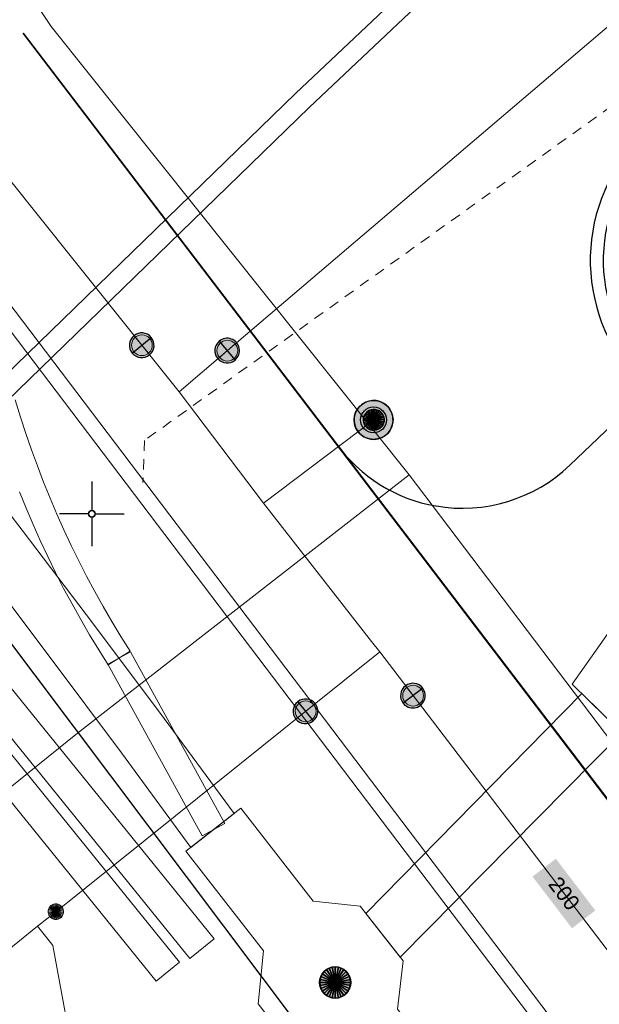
# Model space of a CAD drawing. Header units: metres. Extents: x 2695560 to 2696939, y 1260529 to 1262050.
# Tile 247 of 256: x 2695675 to 2695686, y 1261165 to 1261184. Entities that reach past the tile are written whole.
import ezdxf

# ---------------------------------------------------------------- set-up
doc = ezdxf.new("R2010")
doc.units = ezdxf.units.M
doc.linetypes.add('AUSGEZOGEN', pattern=[0])
doc.linetypes.add('VERDECKT2_S2', pattern=[0.36, 0.2, -0.16])
for name, color, linetype in [('XR$1$AV_Flächen (EO)', 7, 'AUSGEZOGEN'), ('XR$1$AV_Koordinatennetzpunkte', 7, 'AUSGEZOGEN'), ('XR$1$AV_Linien (BB)', 7, 'AUSGEZOGEN'), ('XR$1$AV_Linien (EO)', 7, 'AUSGEZOGEN'), ('XR$1$EW_LK_Bauwerk_FL_Linie_Punkt', 1, 'AUSGEZOGEN'), ('XR$1$Liegenschaftsgrenzen', 7, 'AUSGEZOGEN'), ('XR$1$PFEW', 255, 'AUSGEZOGEN'), ('XR$1$PFWA', 255, 'AUSGEZOGEN'), ('XR$1$WA_LK_Absperrarmatur', 171, 'AUSGEZOGEN'), ('XR$1$WA_LK_Hydrant', 171, 'AUSGEZOGEN')]:
    doc.layers.add(name, color=color, linetype=linetype)
for name, color, linetype, lineweight in [('XR$2$ABW-Linie-R-ungenau', 4, 'VERDECKT2_S2', 18), ('XR$2$ABW-LinieFlaeche-R-genau', 4, 'AUSGEZOGEN', 18), ('XR$2$ELE-Flaeche-oberirdisch', 1, 'AUSGEZOGEN', 18), ('XR$2$ELE-LinieFlaeche-genau', 1, 'AUSGEZOGEN', 18), ('XR$2$ELE-Punkt', 1, 'AUSGEZOGEN', 18), ('XR$2$FER-Linie-genau', 30, 'AUSGEZOGEN', 18), ('XR$2$KOM-Linie-U-genau', 91, 'AUSGEZOGEN', 18), ('XR$2$WAS-Linie-genau', 5, 'AUSGEZOGEN', 18), ('XR$2$WAS-Punkt', 5, 'AUSGEZOGEN', 18), ('XR$2$WEI-Text', 59, 'AUSGEZOGEN', 18)]:
    doc.layers.add(name, color=color, linetype=linetype, lineweight=lineweight)
doc.styles.add('TXT', font='txt')

# ---------------------------------------------------------------- blocks, each defined once
blk = doc.blocks.new('COMPLEXOBJECT_700')
at = {"layer": 'XR$1$AV_Linien (BB)', "color": 7, "linetype": 'AUSGEZOGEN', "transparency": 33554687}
blk.add_lwpolyline([(5684.211, 11175.935), (5685.712, 11177.372), (5687.293, 11178.892), (5689.032, 11180.538), (5690.617, 11182.056), (5693.022, 11184.356)], dxfattribs=at)
for centre, radius, start, end in [((5682.141, 11178.102), 2.995, 215.8827, 260.2248), ((5682.143, 11178.105), 2.998, 260.2076, 313.6226)]:
    blk.add_arc(centre, radius, start, end, dxfattribs=at)
blk = doc.blocks.new('COMPLEXOBJECT_962')
at = {"layer": 'XR$1$AV_Flächen (EO)', "color": 7, "linetype": 'AUSGEZOGEN', "transparency": 33554687}
for p, q in [((5689.041, 11180.892), (5690.263, 11182.064)), ((5685.72, 11177.724), (5686.944, 11178.904))]:
    blk.add_line(p, q, dxfattribs=at)
for centre, radius, start, end in [((5687.997, 11179.888), 3.141, 43.8329, 223.5489), ((5687.997, 11179.893), 1.445, 43.7533, 223.1898)]:
    blk.add_arc(centre, radius, start, end, dxfattribs=at)
blk = doc.blocks.new('COMPLEXOBJECT_993')
at = {"layer": 'XR$1$AV_Linien (EO)', "color": 7, "linetype": 'AUSGEZOGEN', "transparency": 33554687}
for points in [[(5689.032, 11180.538), (5689.214, 11180.71), (5690.436, 11181.883), (5690.617, 11182.056), (5690.444, 11182.237)], [(5685.539, 11177.552), (5685.712, 11177.372), (5685.892, 11177.545), (5687.293, 11178.892), (5687.125, 11179.077)]]:
    blk.add_lwpolyline(points, dxfattribs=at)
for centre, radius, start, end in [((5688, 11179.885), 3.391, 43.903, 133.8255), ((5687.99, 11179.885), 3.384, 133.7053, 223.5862), ((5687.995, 11179.895), 1.196, 43.6407, 133.1601), ((5687.999, 11179.896), 1.198, 133.3537, 223.1215)]:
    blk.add_arc(centre, radius, start, end, dxfattribs=at)
blk = doc.blocks.new('BAV2041')
at = {"color": 7, "transparency": 33554687}
for p, q in [((0, 0.5), (0, 0.05)), ((-0.05, 0), (-0.5, 0)), ((0.05, 0), (0.5, 0)), ((0, -0.05), (0, -0.5))]:
    blk.add_line(p, q, dxfattribs=at)
blk.add_circle((0, 0), 0.05, dxfattribs=at)
for start, end in [(90, 270), (270, 90)]:
    blk.add_arc((0, 0), 0.05, start, end, dxfattribs=at)
blk = doc.blocks.new('BWA2009')
at = {"true_color": 0x000000, "transparency": 33554687}
blk.add_hatch(color=18, dxfattribs=at).paths.add_polyline_path([(0.333, 0), (0.327, 0.067), (0.306, 0.131), (0.274, 0.19), (0.23, 0.242), (0.176, 0.283), (0.116, 0.313), (0.05, 0.329), (-0.017, 0.333), (-0.084, 0.323), (-0.147, 0.299), (-0.204, 0.264), (-0.253, 0.217), (-0.291, 0.162), (-0.318, 0.1), (-0.332, 0.034), (-0.332, -0.034), (-0.318, -0.1), (-0.291, -0.162), (-0.253, -0.217), (-0.204, -0.264), (-0.147, -0.299), (-0.084, -0.323), (-0.017, -0.333), (0.05, -0.329), (0.116, -0.313), (0.176, -0.283), (0.23, -0.242), (0.274, -0.19), (0.306, -0.131), (0.327, -0.067)])
at = {"layer": 'XR$1$PFWA', "transparency": 33554687}
blk.add_hatch(color=7, dxfattribs=at).paths.add_polyline_path([(0.5, 0), (0.49, 0.101), (0.459, 0.197), (0.41, 0.286), (0.344, 0.362), (0.264, 0.424), (0.174, 0.469), (0.076, 0.494), (-0.025, 0.499), (-0.125, 0.484), (-0.22, 0.449), (-0.306, 0.395), (-0.379, 0.326), (-0.437, 0.243), (-0.477, 0.15), (-0.497, 0.051), (-0.497, -0.051), (-0.477, -0.15), (-0.437, -0.243), (-0.379, -0.326), (-0.306, -0.395), (-0.22, -0.449), (-0.125, -0.484), (-0.025, -0.499), (0.076, -0.494), (0.174, -0.469), (0.264, -0.424), (0.344, -0.362), (0.41, -0.286), (0.459, -0.197), (0.49, -0.101)])
at = {"transparency": 33554687}
blk.add_circle((0, 0), 0.333, dxfattribs=at)
for start, end in [(90, 180), (0, 90), (180, 270), (270, 0)]:
    blk.add_arc((0, 0), 0.5, start, end, dxfattribs=at)
at = {"layer": 'XR$1$PFWA', "transparency": 33554687}
blk.add_circle((0, 0), 0.5, dxfattribs=at)
blk = doc.blocks.new('BWA965')
at = {"layer": 'XR$1$PFWA', "transparency": 33554687}
blk.add_hatch(color=7, dxfattribs=at).paths.add_polyline_path([(0, 0.5), (-0.051, 0.497), (-0.101, 0.49), (-0.15, 0.477), (-0.197, 0.459), (-0.243, 0.437), (-0.286, 0.41), (-0.326, 0.379), (-0.362, 0.344), (-0.395, 0.306), (-0.424, 0.264), (-0.449, 0.22), (-0.469, 0.174), (-0.484, 0.125), (-0.494, 0.076), (-0.499, 0.025), (-0.499, -0.025), (-0.494, -0.076), (-0.484, -0.125), (-0.469, -0.174), (-0.449, -0.22), (-0.424, -0.264), (-0.395, -0.306), (-0.362, -0.344), (-0.326, -0.379), (-0.286, -0.41), (-0.243, -0.437), (-0.197, -0.459), (-0.15, -0.477), (-0.101, -0.49), (-0.051, -0.497), (0, -0.5), (0.051, -0.497), (0.101, -0.49), (0.15, -0.477), (0.197, -0.459), (0.243, -0.437), (0.286, -0.41), (0.326, -0.379), (0.362, -0.344), (0.395, -0.306), (0.424, -0.264), (0.449, -0.22), (0.469, -0.174), (0.484, -0.125), (0.494, -0.076), (0.499, -0.025), (0.499, 0.025), (0.494, 0.076), (0.484, 0.125), (0.469, 0.174), (0.449, 0.22), (0.424, 0.264), (0.395, 0.306), (0.362, 0.344), (0.326, 0.379), (0.286, 0.41), (0.243, 0.437), (0.197, 0.459), (0.15, 0.477), (0.101, 0.49), (0.051, 0.497)])
at = {"transparency": 33554687}
blk.add_line((0, 0.5), (0, -0.5), dxfattribs=at)
for start, end in [(90, 270), (270, 90)]:
    blk.add_arc((0, 0), 0.5, start, end, dxfattribs=at)
blk = doc.blocks.new('BEW15')
at = {"layer": 'XR$1$PFEW', "transparency": 33554687}
h = blk.add_hatch(color=7, dxfattribs=at)
h.paths.add_polyline_path([(-0.5, 0), (-0.497, -0.05), (-0.489, -0.1), (-0.477, -0.15), (-0.459, -0.197), (-0.437, -0.242), (-0.41, -0.285), (-0.379, -0.326), (-0.344, -0.362), (-0.306, -0.395), (-0.264, -0.424), (-0.22, -0.449), (-0.173, -0.469), (-0.125, -0.484), (-0.075, -0.494), (-0.025, -0.499), (0.026, -0.499), (0.076, -0.494), (0.126, -0.484), (0.174, -0.469), (0.22, -0.449), (0.265, -0.424), (0.306, -0.395), (0.345, -0.362), (0.38, -0.326), (0.411, -0.285), (0.437, -0.242), (0.46, -0.197), (0.477, -0.15), (0.49, -0.1), (0.498, -0.05), (0.5, 0), (0.498, 0.051), (0.49, 0.101), (0.477, 0.15), (0.46, 0.197), (0.437, 0.243), (0.411, 0.286), (0.38, 0.326), (0.345, 0.363), (0.306, 0.396), (0.265, 0.424), (0.22, 0.449), (0.174, 0.469), (0.126, 0.484), (0.076, 0.494), (0.026, 0.5), (-0.025, 0.5), (-0.075, 0.494), (-0.125, 0.484), (-0.173, 0.469), (-0.22, 0.449), (-0.264, 0.424), (-0.306, 0.396), (-0.344, 0.363), (-0.379, 0.326), (-0.41, 0.286), (-0.437, 0.243), (-0.459, 0.197), (-0.477, 0.15), (-0.489, 0.101), (-0.497, 0.051)])
h.paths.add_polyline_path([(0.01, 0.001), (0.01, 0), (0.01, -0.001), (0.01, -0.002), (0.01, -0.003), (0.009, -0.004), (0.009, -0.005), (0.009, -0.006), (0.008, -0.006), (0.007, -0.007), (0.006, -0.008), (0.006, -0.008), (0.005, -0.009), (0.004, -0.009), (0.003, -0.01), (0.002, -0.01), (0.001, -0.01), (0, -0.01), (-0.001, -0.01), (-0.002, -0.01), (-0.003, -0.009), (-0.004, -0.009), (-0.005, -0.008), (-0.006, -0.008), (-0.007, -0.007), (-0.007, -0.006), (-0.008, -0.006), (-0.008, -0.005), (-0.009, -0.004), (-0.009, -0.003), (-0.009, -0.002), (-0.01, -0.001), (-0.01, 0), (-0.01, 0.001), (-0.009, 0.002), (-0.009, 0.003), (-0.009, 0.004), (-0.008, 0.005), (-0.008, 0.006), (-0.007, 0.007), (-0.007, 0.007), (-0.006, 0.008), (-0.005, 0.009), (-0.004, 0.009), (-0.003, 0.01), (-0.002, 0.01), (-0.001, 0.01), (0, 0.01), (0.001, 0.01), (0.002, 0.01), (0.003, 0.01), (0.004, 0.01), (0.005, 0.009), (0.006, 0.009), (0.006, 0.008), (0.007, 0.007), (0.008, 0.007), (0.009, 0.006), (0.009, 0.005), (0.009, 0.004), (0.01, 0.003), (0.01, 0.002)], flags=16)
at = {"color": 1, "transparency": 33554687}
for start, end in [(0, 180), (180, 0)]:
    blk.add_arc((0, 0), 0.5, start, end, dxfattribs=at)
at = {"layer": 'XR$1$PFEW', "transparency": 33554687}
blk.add_circle((0, 0), 0.5, dxfattribs=at)
blk = doc.blocks.new('ELE-SCHACHT_RUND')
at = {"layer": 'XR$2$ELE-Punkt', "linetype": 'AUSGEZOGEN', "lineweight": 25, "transparency": 33554687}
for points in [[(-212, 212, 2500), (0, 0, 2500), (-249, 167, 2500)], [(-212, 212), (0, 0), (-249, 167)], [(-212, 212, 2500), (-212, 212), (-249, 167), (-249, 167, 2500)], [(-167, 249, 2500), (0, 0, 2500), (-212, 212, 2500)], [(-167, 249), (0, 0), (-212, 212)], [(-167, 249, 2500), (-167, 249), (-212, 212), (-212, 212, 2500)], [(-115, 277, 2500), (0, 0, 2500), (-167, 249, 2500)], [(-115, 277), (0, 0), (-167, 249)], [(-115, 277, 2500), (-115, 277), (-167, 249), (-167, 249, 2500)], [(-59, 294, 2500), (0, 0, 2500), (-115, 277, 2500)], [(-59, 294), (0, 0), (-115, 277)], [(-59, 294, 2500), (-59, 294), (-115, 277), (-115, 277, 2500)], [(0, 300, 2500), (0, 0, 2500), (-59, 294, 2500)], [(0, 300), (0, 0), (-59, 294)], [(0, 300, 2500), (0, 300), (-59, 294), (-59, 294, 2500)], [(59, 294, 2500), (0, 0, 2500), (0, 300, 2500)], [(59, 294), (0, 0), (0, 300)], [(59, 294, 2500), (59, 294), (0, 300), (0, 300, 2500)], [(115, 277, 2500), (0, 0, 2500), (59, 294, 2500)], [(115, 277), (0, 0), (59, 294)], [(167, 249, 2500), (0, 0, 2500), (115, 277, 2500)], [(167, 249), (0, 0), (115, 277)], [(212, 212, 2500), (0, 0, 2500), (167, 249, 2500)], [(212, 212), (0, 0), (167, 249)], [(249, 167, 2500), (0, 0, 2500), (212, 212, 2500)], [(249, 167), (0, 0), (212, 212)], [(115, 277, 2500), (115, 277), (59, 294), (59, 294, 2500)], [(167, 249, 2500), (167, 249), (115, 277), (115, 277, 2500)], [(212, 212, 2500), (212, 212), (167, 249), (167, 249, 2500)], [(249, 167, 2500), (249, 167), (212, 212), (212, 212, 2500)], [(-294, 59, 2500), (0, 0, 2500), (-300, 0, 2500)], [(-294, 59), (0, 0), (-300, 0)], [(-294, 59, 2500), (-294, 59), (-300, 0), (-300, 0, 2500)], [(-300, 0, 2500), (0, 0, 2500), (-294, -59, 2500)], [(-300, 0), (0, 0), (-294, -59)], [(-277, 115, 2500), (0, 0, 2500), (-294, 59, 2500)], [(-277, 115), (0, 0), (-294, 59)], [(-277, 115, 2500), (-277, 115), (-294, 59), (-294, 59, 2500)], [(-294, -59, 2500), (0, 0, 2500), (-277, -115, 2500)], [(-294, -59), (0, 0), (-277, -115)], [(-249, 167, 2500), (0, 0, 2500), (-277, 115, 2500)], [(-249, 167), (0, 0), (-277, 115)], [(-249, 167, 2500), (-249, 167), (-277, 115), (-277, 115, 2500)], [(-277, -115, 2500), (0, 0, 2500), (-249, -167, 2500)], [(-277, -115), (0, 0), (-249, -167)], [(-249, -167, 2500), (0, 0, 2500), (-212, -212, 2500)], [(-249, -167), (0, 0), (-212, -212)], [(-212, -212, 2500), (0, 0, 2500), (-167, -249, 2500)], [(-212, -212), (0, 0), (-167, -249)], [(-167, -249, 2500), (0, 0, 2500), (-115, -277, 2500)], [(-167, -249), (0, 0), (-115, -277)], [(-115, -277, 2500), (0, 0, 2500), (-59, -294, 2500)], [(-115, -277), (0, 0), (-59, -294)], [(-59, -294, 2500), (0, 0, 2500), (0, -300, 2500)], [(-59, -294), (0, 0), (0, -300)], [(277, 115, 2500), (0, 0, 2500), (249, 167, 2500)], [(277, 115), (0, 0), (249, 167)], [(294, 59, 2500), (0, 0, 2500), (277, 115, 2500)], [(294, 59), (0, 0), (277, 115)], [(300, 0, 2500), (0, 0, 2500), (294, 59, 2500)], [(300, 0), (0, 0), (294, 59)], [(0, -300, 2500), (0, 0, 2500), (59, -294, 2500)], [(59, -294, 2500), (0, 0, 2500), (115, -277, 2500)], [(115, -277, 2500), (0, 0, 2500), (167, -249, 2500)], [(167, -249, 2500), (0, 0, 2500), (212, -212, 2500)], [(212, -212, 2500), (0, 0, 2500), (249, -167, 2500)], [(249, -167, 2500), (0, 0, 2500), (277, -115, 2500)], [(277, -115, 2500), (0, 0, 2500), (294, -59, 2500)], [(294, -59, 2500), (0, 0, 2500), (300, 0, 2500)], [(0, -300), (0, 0), (59, -294)], [(59, -294), (0, 0), (115, -277)], [(115, -277), (0, 0), (167, -249)], [(167, -249), (0, 0), (212, -212)], [(212, -212), (0, 0), (249, -167)], [(249, -167), (0, 0), (277, -115)], [(277, -115), (0, 0), (294, -59)], [(294, -59), (0, 0), (300, 0)], [(277, 115, 2500), (277, 115), (249, 167), (249, 167, 2500)], [(294, 59, 2500), (294, 59), (277, 115), (277, 115, 2500)], [(300, 0, 2500), (300, 0), (294, 59), (294, 59, 2500)], [(-300, 0, 2500), (-300, 0), (-294, -59), (-294, -59, 2500)], [(-294, -59, 2500), (-294, -59), (-277, -115), (-277, -115, 2500)], [(-277, -115, 2500), (-277, -115), (-249, -167), (-249, -167, 2500)], [(-249, -167, 2500), (-249, -167), (-212, -212), (-212, -212, 2500)], [(212, -212, 2500), (212, -212), (249, -167), (249, -167, 2500)], [(249, -167, 2500), (249, -167), (277, -115), (277, -115, 2500)], [(277, -115, 2500), (277, -115), (294, -59), (294, -59, 2500)], [(294, -59, 2500), (294, -59), (300, 0), (300, 0, 2500)], [(-212, -212, 2500), (-212, -212), (-167, -249), (-167, -249, 2500)], [(-167, -249, 2500), (-167, -249), (-115, -277), (-115, -277, 2500)], [(-115, -277, 2500), (-115, -277), (-59, -294), (-59, -294, 2500)], [(-59, -294, 2500), (-59, -294), (0, -300), (0, -300, 2500)], [(0, -300, 2500), (0, -300), (59, -294), (59, -294, 2500)], [(59, -294, 2500), (59, -294), (115, -277), (115, -277, 2500)], [(115, -277, 2500), (115, -277), (167, -249), (167, -249, 2500)], [(167, -249, 2500), (167, -249), (212, -212), (212, -212, 2500)]]:
    blk.add_3dface(points, dxfattribs=at)
blk = doc.blocks.new('WAS-ABSPERRORGAN')
at = {"layer": 'XR$2$WAS-Punkt', "linetype": 'AUSGEZOGEN', "transparency": 33554687}
for p, q in [((0, 200, 2500), (0, -200, 2500)), ((0, 0), (0, 0))]:
    blk.add_line(p, q, dxfattribs=at)
blk.add_circle((0, 0, 502500), 200, dxfattribs=at)
blk = doc.blocks.new('WAS-OBERFLURHYDRANT')
at = {"layer": 'XR$2$WAS-Punkt', "linetype": 'AUSGEZOGEN', "transparency": 33554687}
blk.add_hatch(color=5, dxfattribs=at).paths.add_polyline_path([(0, -200), (20, -199), (40, -196), (60, -191), (79, -184), (97, -175), (114, -164), (130, -152), (145, -138), (158, -122), (170, -106), (180, -88), (188, -69), (194, -50), (198, -30), (200, -10), (200, 10), (198, 30), (194, 50), (188, 69), (180, 88), (170, 106), (158, 122), (145, 138), (130, 152), (114, 164), (97, 175), (79, 184), (60, 191), (40, 196), (20, 199), (0, 200), (-20, 199), (-40, 196), (-60, 191), (-79, 184), (-97, 175), (-114, 164), (-130, 152), (-145, 138), (-158, 122), (-170, 106), (-180, 88), (-188, 69), (-194, 50), (-198, 30), (-200, 10), (-200, -10), (-198, -30), (-194, -50), (-188, -69), (-180, -88), (-170, -106), (-158, -122), (-145, -138), (-130, -152), (-114, -164), (-97, -175), (-79, -184), (-60, -191), (-40, -196), (-20, -199)])
at = {"layer": 'XR$2$WAS-Punkt', "linetype": 'AUSGEZOGEN', "lineweight": 25, "transparency": 33554687}
for points in [[(-39, 196, 2500), (0, 0, 2500), (-77, 185, 2500)], [(-39, 196), (0, 0), (-77, 185)], [(-39, 196, 2500), (-39, 196), (-77, 185), (-77, 185, 2500)], [(0, 200, 2500), (0, 0, 2500), (-39, 196, 2500)], [(0, 200), (0, 0), (-39, 196)], [(0, 200, 2500), (0, 200), (-39, 196), (-39, 196, 2500)], [(39, 196, 2500), (0, 0, 2500), (0, 200, 2500)], [(39, 196), (0, 0), (0, 200)], [(39, 196, 2500), (39, 196), (0, 200), (0, 200, 2500)], [(77, 185, 2500), (0, 0, 2500), (39, 196, 2500)], [(77, 185), (0, 0), (39, 196)], [(77, 185, 2500), (77, 185), (39, 196), (39, 196, 2500)], [(-196, 39, 2500), (0, 0, 2500), (-200, 0, 2500)], [(-196, 39), (0, 0), (-200, 0)], [(-196, 39, 2500), (-196, 39), (-200, 0), (-200, 0, 2500)], [(-200, 0, 2500), (0, 0, 2500), (-196, -39, 2500)], [(-200, 0), (0, 0), (-196, -39)], [(-185, 77, 2500), (0, 0, 2500), (-196, 39, 2500)], [(-185, 77), (0, 0), (-196, 39)], [(-185, 77, 2500), (-185, 77), (-196, 39), (-196, 39, 2500)], [(-196, -39, 2500), (0, 0, 2500), (-185, -77, 2500)], [(-196, -39), (0, 0), (-185, -77)], [(-166, 111, 2500), (0, 0, 2500), (-185, 77, 2500)], [(-166, 111), (0, 0), (-185, 77)], [(-166, 111, 2500), (-166, 111), (-185, 77), (-185, 77, 2500)], [(-185, -77, 2500), (0, 0, 2500), (-166, -111, 2500)], [(-185, -77), (0, 0), (-166, -111)], [(-141, 141, 2500), (0, 0, 2500), (-166, 111, 2500)], [(-141, 141), (0, 0), (-166, 111)], [(-141, 141, 2500), (-141, 141), (-166, 111), (-166, 111, 2500)], [(-166, -111, 2500), (0, 0, 2500), (-141, -141, 2500)], [(-166, -111), (0, 0), (-141, -141)], [(-111, 166, 2500), (0, 0, 2500), (-141, 141, 2500)], [(-111, 166), (0, 0), (-141, 141)], [(-111, 166, 2500), (-111, 166), (-141, 141), (-141, 141, 2500)], [(-141, -141, 2500), (0, 0, 2500), (-111, -166, 2500)], [(-141, -141), (0, 0), (-111, -166)], [(-77, 185, 2500), (0, 0, 2500), (-111, 166, 2500)], [(-77, 185), (0, 0), (-111, 166)], [(-77, 185, 2500), (-77, 185), (-111, 166), (-111, 166, 2500)], [(-111, -166, 2500), (0, 0, 2500), (-77, -185, 2500)], [(-111, -166), (0, 0), (-77, -185)], [(-77, -185, 2500), (0, 0, 2500), (-39, -196, 2500)], [(-77, -185), (0, 0), (-39, -196)], [(-39, -196, 2500), (0, 0, 2500), (0, -200, 2500)], [(-39, -196), (0, 0), (0, -200)], [(111, 166, 2500), (0, 0, 2500), (77, 185, 2500)], [(111, 166), (0, 0), (77, 185)], [(141, 141, 2500), (0, 0, 2500), (111, 166, 2500)], [(141, 141), (0, 0), (111, 166)], [(166, 111, 2500), (0, 0, 2500), (141, 141, 2500)], [(166, 111), (0, 0), (141, 141)], [(185, 77, 2500), (0, 0, 2500), (166, 111, 2500)], [(185, 77), (0, 0), (166, 111)], [(196, 39, 2500), (0, 0, 2500), (185, 77, 2500)], [(196, 39), (0, 0), (185, 77)], [(200, 0, 2500), (0, 0, 2500), (196, 39, 2500)], [(200, 0), (0, 0), (196, 39)], [(0, -200, 2500), (0, 0, 2500), (39, -196, 2500)], [(39, -196, 2500), (0, 0, 2500), (77, -185, 2500)], [(77, -185, 2500), (0, 0, 2500), (111, -166, 2500)], [(111, -166, 2500), (0, 0, 2500), (141, -141, 2500)], [(141, -141, 2500), (0, 0, 2500), (166, -111, 2500)], [(166, -111, 2500), (0, 0, 2500), (185, -77, 2500)], [(185, -77, 2500), (0, 0, 2500), (196, -39, 2500)], [(196, -39, 2500), (0, 0, 2500), (200, 0, 2500)], [(0, -200), (0, 0), (39, -196)], [(39, -196), (0, 0), (77, -185)], [(77, -185), (0, 0), (111, -166)], [(111, -166), (0, 0), (141, -141)], [(141, -141), (0, 0), (166, -111)], [(166, -111), (0, 0), (185, -77)], [(185, -77), (0, 0), (196, -39)], [(196, -39), (0, 0), (200, 0)], [(111, 166, 2500), (111, 166), (77, 185), (77, 185, 2500)], [(141, 141, 2500), (141, 141), (111, 166), (111, 166, 2500)], [(166, 111, 2500), (166, 111), (141, 141), (141, 141, 2500)], [(185, 77, 2500), (185, 77), (166, 111), (166, 111, 2500)], [(196, 39, 2500), (196, 39), (185, 77), (185, 77, 2500)], [(200, 0, 2500), (200, 0), (196, 39), (196, 39, 2500)], [(-200, 0, 2500), (-200, 0), (-196, -39), (-196, -39, 2500)], [(-196, -39, 2500), (-196, -39), (-185, -77), (-185, -77, 2500)], [(-185, -77, 2500), (-185, -77), (-166, -111), (-166, -111, 2500)], [(-166, -111, 2500), (-166, -111), (-141, -141), (-141, -141, 2500)], [(-141, -141, 2500), (-141, -141), (-111, -166), (-111, -166, 2500)], [(-111, -166, 2500), (-111, -166), (-77, -185), (-77, -185, 2500)], [(-77, -185, 2500), (-77, -185), (-39, -196), (-39, -196, 2500)], [(39, -196, 2500), (39, -196), (77, -185), (77, -185, 2500)], [(77, -185, 2500), (77, -185), (111, -166), (111, -166, 2500)], [(111, -166, 2500), (111, -166), (141, -141), (141, -141, 2500)], [(141, -141, 2500), (141, -141), (166, -111), (166, -111, 2500)], [(166, -111, 2500), (166, -111), (185, -77), (185, -77, 2500)], [(185, -77, 2500), (185, -77), (196, -39), (196, -39, 2500)], [(196, -39, 2500), (196, -39), (200, 0), (200, 0, 2500)], [(-39, -196, 2500), (-39, -196), (0, -200), (0, -200, 2500)], [(0, -200, 2500), (0, -200), (39, -196), (39, -196, 2500)]]:
    blk.add_3dface(points, dxfattribs=at)
blk = doc.blocks.new('WAS-BOGEN_VERTIKAL')
at = {"layer": 'XR$2$WAS-Punkt', "transparency": 33554687}
blk.add_hatch(color=5, dxfattribs=at).paths.add_polyline_path([(0, -150), (15, -149), (30, -147), (45, -143), (59, -138), (73, -131), (86, -123), (98, -114), (109, -103), (119, -92), (127, -79), (135, -66), (141, -52), (145, -38), (148, -23), (150, -8), (150, 8), (148, 23), (145, 38), (141, 52), (135, 66), (127, 79), (119, 92), (109, 103), (98, 114), (86, 123), (73, 131), (59, 138), (45, 143), (30, 147), (15, 149), (0, 150), (-15, 149), (-30, 147), (-45, 143), (-59, 138), (-73, 131), (-86, 123), (-98, 114), (-109, 103), (-119, 92), (-127, 79), (-135, 66), (-141, 52), (-145, 38), (-148, 23), (-150, 8), (-150, -8), (-148, -23), (-145, -38), (-141, -52), (-135, -66), (-127, -79), (-119, -92), (-109, -103), (-98, -114), (-86, -123), (-73, -131), (-59, -138), (-45, -143), (-30, -147), (-15, -149)])
at = {"layer": 'XR$2$WAS-Punkt', "lineweight": 13, "transparency": 33554687}
for points in [[(-147, 29, 2500), (0, 0, 2500), (-150, 0, 2500)], [(-147, 29), (0, 0), (-150, 0)], [(-147, 29, 2500), (-147, 29), (-150, 0), (-150, 0, 2500)], [(-150, 0, 2500), (0, 0, 2500), (-147, -29, 2500)], [(-150, 0), (0, 0), (-147, -29)], [(-139, 57, 2500), (0, 0, 2500), (-147, 29, 2500)], [(-139, 57), (0, 0), (-147, 29)], [(-139, 57, 2500), (-139, 57), (-147, 29), (-147, 29, 2500)], [(-147, -29, 2500), (0, 0, 2500), (-139, -57, 2500)], [(-147, -29), (0, 0), (-139, -57)], [(-125, 83, 2500), (0, 0, 2500), (-139, 57, 2500)], [(-125, 83), (0, 0), (-139, 57)], [(-125, 83, 2500), (-125, 83), (-139, 57), (-139, 57, 2500)], [(-139, -57, 2500), (0, 0, 2500), (-125, -83, 2500)], [(-139, -57), (0, 0), (-125, -83)], [(-106, 106, 2500), (0, 0, 2500), (-125, 83, 2500)], [(-106, 106), (0, 0), (-125, 83)], [(-106, 106, 2500), (-106, 106), (-125, 83), (-125, 83, 2500)], [(-125, -83, 2500), (0, 0, 2500), (-106, -106, 2500)], [(-125, -83), (0, 0), (-106, -106)], [(-83, 125, 2500), (0, 0, 2500), (-106, 106, 2500)], [(-83, 125), (0, 0), (-106, 106)], [(-83, 125, 2500), (-83, 125), (-106, 106), (-106, 106, 2500)], [(-106, -106, 2500), (0, 0, 2500), (-83, -125, 2500)], [(-106, -106), (0, 0), (-83, -125)], [(-57, 139, 2500), (0, 0, 2500), (-83, 125, 2500)], [(-57, 139), (0, 0), (-83, 125)], [(-57, 139, 2500), (-57, 139), (-83, 125), (-83, 125, 2500)], [(-83, -125, 2500), (0, 0, 2500), (-57, -139, 2500)], [(-83, -125), (0, 0), (-57, -139)], [(-29, 147, 2500), (0, 0, 2500), (-57, 139, 2500)], [(-29, 147), (0, 0), (-57, 139)], [(-29, 147, 2500), (-29, 147), (-57, 139), (-57, 139, 2500)], [(-57, -139, 2500), (0, 0, 2500), (-29, -147, 2500)], [(-57, -139), (0, 0), (-29, -147)], [(0, 150, 2500), (0, 0, 2500), (-29, 147, 2500)], [(0, 150), (0, 0), (-29, 147)], [(0, 150, 2500), (0, 150), (-29, 147), (-29, 147, 2500)], [(-29, -147, 2500), (0, 0, 2500), (0, -150, 2500)], [(-29, -147), (0, 0), (0, -150)], [(29, 147, 2500), (0, 0, 2500), (0, 150, 2500)], [(29, 147), (0, 0), (0, 150)], [(29, 147, 2500), (29, 147), (0, 150), (0, 150, 2500)], [(57, 139, 2500), (0, 0, 2500), (29, 147, 2500)], [(57, 139), (0, 0), (29, 147)], [(83, 125, 2500), (0, 0, 2500), (57, 139, 2500)], [(83, 125), (0, 0), (57, 139)], [(106, 106, 2500), (0, 0, 2500), (83, 125, 2500)], [(106, 106), (0, 0), (83, 125)], [(125, 83, 2500), (0, 0, 2500), (106, 106, 2500)], [(125, 83), (0, 0), (106, 106)], [(139, 57, 2500), (0, 0, 2500), (125, 83, 2500)], [(139, 57), (0, 0), (125, 83)], [(147, 29, 2500), (0, 0, 2500), (139, 57, 2500)], [(147, 29), (0, 0), (139, 57)], [(150, 0, 2500), (0, 0, 2500), (147, 29, 2500)], [(150, 0), (0, 0), (147, 29)], [(0, -150, 2500), (0, 0, 2500), (29, -147, 2500)], [(29, -147, 2500), (0, 0, 2500), (57, -139, 2500)], [(57, -139, 2500), (0, 0, 2500), (83, -125, 2500)], [(83, -125, 2500), (0, 0, 2500), (106, -106, 2500)], [(106, -106, 2500), (0, 0, 2500), (125, -83, 2500)], [(125, -83, 2500), (0, 0, 2500), (139, -57, 2500)], [(139, -57, 2500), (0, 0, 2500), (147, -29, 2500)], [(147, -29, 2500), (0, 0, 2500), (150, 0, 2500)], [(0, -150), (0, 0), (29, -147)], [(29, -147), (0, 0), (57, -139)], [(57, -139), (0, 0), (83, -125)], [(83, -125), (0, 0), (106, -106)], [(106, -106), (0, 0), (125, -83)], [(125, -83), (0, 0), (139, -57)], [(139, -57), (0, 0), (147, -29)], [(147, -29), (0, 0), (150, 0)], [(57, 139, 2500), (57, 139), (29, 147), (29, 147, 2500)], [(83, 125, 2500), (83, 125), (57, 139), (57, 139, 2500)], [(106, 106, 2500), (106, 106), (83, 125), (83, 125, 2500)], [(125, 83, 2500), (125, 83), (106, 106), (106, 106, 2500)], [(139, 57, 2500), (139, 57), (125, 83), (125, 83, 2500)], [(147, 29, 2500), (147, 29), (139, 57), (139, 57, 2500)], [(150, 0, 2500), (150, 0), (147, 29), (147, 29, 2500)], [(-150, 0, 2500), (-150, 0), (-147, -29), (-147, -29, 2500)], [(-147, -29, 2500), (-147, -29), (-139, -57), (-139, -57, 2500)], [(-139, -57, 2500), (-139, -57), (-125, -83), (-125, -83, 2500)], [(-125, -83, 2500), (-125, -83), (-106, -106), (-106, -106, 2500)], [(-106, -106, 2500), (-106, -106), (-83, -125), (-83, -125, 2500)], [(-83, -125, 2500), (-83, -125), (-57, -139), (-57, -139, 2500)], [(-57, -139, 2500), (-57, -139), (-29, -147), (-29, -147, 2500)], [(-29, -147, 2500), (-29, -147), (0, -150), (0, -150, 2500)], [(0, -150, 2500), (0, -150), (29, -147), (29, -147, 2500)], [(29, -147, 2500), (29, -147), (57, -139), (57, -139, 2500)], [(57, -139, 2500), (57, -139), (83, -125), (83, -125, 2500)], [(83, -125, 2500), (83, -125), (106, -106), (106, -106, 2500)], [(106, -106, 2500), (106, -106), (125, -83), (125, -83, 2500)], [(125, -83, 2500), (125, -83), (139, -57), (139, -57, 2500)], [(139, -57, 2500), (139, -57), (147, -29), (147, -29, 2500)], [(147, -29, 2500), (147, -29), (150, 0), (150, 0, 2500)]]:
    blk.add_3dface(points, dxfattribs=at)

msp = doc.modelspace()

# ---------------------------------------------------------------- hatches: boundary and pattern name
at = {"transparency": 33554687}
msp.add_hatch(color=7, dxfattribs=at).paths.add_polyline_path([(2695684.913, 1261168.163), (2695684.463, 1261167.82), (2695685.223, 1261166.823), (2695685.673, 1261167.166)])

# ---------------------------------------------------------------- linework, layer by layer
at = {"layer": 'XR$1$AV_Linien (BB)', "color": 7, "linetype": 'AUSGEZOGEN', "transparency": 33554687}
for p, q in [((2695674.65, 1261184.074), (2695680.685, 1261176.157)), ((2695680.685, 1261176.157), (2695686.964, 1261167.921))]:
    msp.add_line(p, q, dxfattribs=at)
at = {"layer": 'XR$1$Liegenschaftsgrenzen', "color": 7, "linetype": 'AUSGEZOGEN', "transparency": 33554687}
msp.add_line((2695671.669, 1261175.954), (2695684.146, 1261159.373), dxfattribs=at)
msp.add_lwpolyline([(2695725.67, 1261117.18), (2695710.1, 1261137.59), (2695691.28, 1261162.26), (2695674.65, 1261184.074)], dxfattribs=at)
at = {"layer": 'XR$2$ABW-Linie-R-ungenau', "linetype": 'VERDECKT2_S2', "transparency": 33554687}
msp.add_lwpolyline([(2695694.549, 1261182.792), (2695687.159, 1261183.507), (2695676.987, 1261176.225), (2695676.954, 1261175.415)], dxfattribs=at)
at = {"layer": 'XR$2$ABW-LinieFlaeche-R-genau', "linetype": 'AUSGEZOGEN', "transparency": 33554687}
msp.add_lwpolyline([(2695661.338, 1261196.061), (2695717.044, 1261122.592), (2695716.804, 1261122.41), (2695661.098, 1261195.879), (2695661.338, 1261196.061)], close=True, dxfattribs=at)
at = {"layer": 'XR$2$ELE-Flaeche-oberirdisch', "transparency": 33554687}
for points in [[(2695673.824, 1261173.817), (2695675.189, 1261172.015), (2695676.54, 1261170.203), (2695677.876, 1261168.381), (2695678.713, 1261169.035), (2695677.366, 1261170.866), (2695676.004, 1261172.686), (2695674.628, 1261174.495), (2695673.239, 1261176.294)], [(2695685.999, 1261172.62), (2695685.228, 1261171.529), (2695686.185, 1261170.59)]]:
    msp.add_lwpolyline(points, dxfattribs=at)
for points in [[(2695671.809, 1261173.707), (2695677.861, 1261166.242), (2695678.327, 1261166.62), (2695672.275, 1261174.085), (2695671.809, 1261173.707)], [(2695671.255, 1261173.157), (2695677.212, 1261165.807), (2695677.662, 1261166.173), (2695671.705, 1261173.523), (2695671.255, 1261173.157)], [(2695685.412, 1261171.348), (2695681.254, 1261167.111), (2695681.913, 1261166.266), (2695686.185, 1261170.59), (2695685.412, 1261171.348)], [(2695681.144, 1261167.252), (2695680.236, 1261167.347), (2695678.841, 1261169.135), (2695677.784, 1261168.31), (2695679.282, 1261166.39), (2695679.175, 1261165.365), (2695679.928, 1261164.4), (2695680.909, 1261164.305), (2695682.083, 1261162.8), (2695683.14, 1261163.624), (2695681.862, 1261165.262), (2695681.97, 1261166.193), (2695681.144, 1261167.252)]]:
    msp.add_lwpolyline(points, close=True, dxfattribs=at)
at = {"layer": 'XR$2$ELE-LinieFlaeche-genau', "linetype": 'AUSGEZOGEN', "transparency": 33554687}
msp.add_lwpolyline([(2695674.494, 1261177.003), (2695674.595, 1261176.674), (2695674.698, 1261176.357), (2695674.807, 1261176.043), (2695674.921, 1261175.731), (2695675.041, 1261175.42), (2695675.165, 1261175.111), (2695675.296, 1261174.805), (2695675.431, 1261174.501), (2695675.572, 1261174.2), (2695675.72, 1261173.901), (2695675.871, 1261173.605), (2695676.027, 1261173.312), (2695676.19, 1261173.021), (2695676.357, 1261172.733), (2695676.529, 1261172.448), (2695676.707, 1261172.165), (2695676.285, 1261171.899), (2695676.285, 1261171.899), (2695676.103, 1261172.186), (2695675.927, 1261172.479), (2695675.756, 1261172.773), (2695675.589, 1261173.072), (2695675.427, 1261173.373), (2695675.272, 1261173.677), (2695675.122, 1261173.984), (2695674.977, 1261174.293), (2695674.838, 1261174.605), (2695674.703, 1261174.919), (2695674.575, 1261175.236)], dxfattribs=at)
msp.add_lwpolyline([(2695678.094, 1261168.602), (2695676.277, 1261171.912), (2695676.715, 1261172.152), (2695678.532, 1261168.842), (2695678.094, 1261168.602)], close=True, dxfattribs=at)
at = {"layer": 'XR$2$FER-Linie-genau', "linetype": 'AUSGEZOGEN', "transparency": 33554687}
for points in [[(2695705.199, 1261179.802), (2695703.442, 1261181.639), (2695701.118, 1261184.104), (2695697.524, 1261187.838), (2695694.762, 1261190.73), (2695691.564, 1261194.051), (2695687.125, 1261189.821), (2695682.624, 1261185.494), (2695679.898, 1261182.91), (2695673.606, 1261176.808), (2695671.3, 1261174.536), (2695670.858, 1261174.983), (2695666.81, 1261179.21), (2695662.467, 1261183.699), (2695659.913, 1261186.336), (2695657.531, 1261188.838), (2695653.006, 1261184.7), (2695649.227, 1261181.262), (2695645.916, 1261178.273), (2695642.986, 1261175.673), (2695642.612, 1261175.322)], [(2695704.924, 1261179.539), (2695703.166, 1261181.377), (2695700.842, 1261183.842), (2695697.25, 1261187.576), (2695694.488, 1261190.466), (2695691.552, 1261193.515), (2695687.387, 1261189.547), (2695682.886, 1261185.22), (2695680.162, 1261182.636), (2695673.872, 1261176.536), (2695671.296, 1261174), (2695670.586, 1261174.719), (2695666.536, 1261178.946), (2695662.193, 1261183.435), (2695659.639, 1261186.072), (2695657.513, 1261188.306), (2695653.262, 1261184.42), (2695649.483, 1261180.98), (2695646.17, 1261177.989), (2695643.242, 1261175.391), (2695642.668, 1261174.866)]]:
    msp.add_lwpolyline(points, dxfattribs=at)
at = {"layer": 'XR$2$KOM-Linie-U-genau', "linetype": 'AUSGEZOGEN', "transparency": 33554687}
msp.add_line((2695682.087, 1261175.559), (2695686.478, 1261169.764), dxfattribs=at)
for points in [[(2695682.087, 1261175.559), (2695675.186, 1261184.201), (2695673.081, 1261187.375), (2695668.603, 1261192.322), (2695668.375, 1261192.67)], [(2695640.107, 1261141.879), (2695675.696, 1261170.584), (2695682.087, 1261175.559)]]:
    msp.add_lwpolyline(points, dxfattribs=at)
at = {"layer": 'XR$2$WAS-Linie-genau', "linetype": 'AUSGEZOGEN', "transparency": 33554687}
for p, q in [((2695676.936, 1261178.058), (2695675.629, 1261179.693)), ((2695677.652, 1261177.162), (2695676.936, 1261178.058)), ((2695677.652, 1261177.162), (2695678.582, 1261177.954)), ((2695679.277, 1261175.013), (2695677.652, 1261177.162)), ((2695679.277, 1261175.013), (2695681.404, 1261176.619)), ((2695681.362, 1261172.351), (2695679.277, 1261175.013)), ((2695681.52, 1261172.149), (2695681.362, 1261172.351)), ((2695680.092, 1261171.004), (2695681.52, 1261172.149)), ((2695681.52, 1261172.149), (2695682.162, 1261171.306)), ((2695682.162, 1261171.306), (2695703.336, 1261143.553)), ((2695677.58, 1261168.99), (2695680.092, 1261171.004)), ((2695675.277, 1261167.143), (2695677.58, 1261168.99)), ((2695674.926, 1261166.861), (2695675.277, 1261167.143)), ((2695648.344, 1261145.546), (2695674.926, 1261166.861)), ((2695674.926, 1261166.861), (2695675.106, 1261166.636))]:
    msp.add_line(p, q, dxfattribs=at)
for points in [[(2695658.869, 1261200.521), (2695673.693, 1261182.114), (2695675.629, 1261179.693)], [(2695678.582, 1261177.954), (2695686.415, 1261184.625), (2695691.812, 1261184.527), (2695696.29, 1261184.452)], [(2695675.106, 1261166.636), (2695675.222, 1261166.492), (2695676.158, 1261161.401)]]:
    msp.add_lwpolyline(points, dxfattribs=at)

# ---------------------------------------------------------------- block references
at = {"layer": 'XR$1$AV_Flächen (EO)', "color": 7, "linetype": 'AUSGEZOGEN', "lineweight": -3, "transparency": 33554687}
msp.add_blockref('COMPLEXOBJECT_962', (2690000.97, 1249999.81), dxfattribs=at)
at = {"layer": 'XR$1$AV_Koordinatennetzpunkte', "color": 7, "linetype": 'AUSGEZOGEN', "lineweight": -3, "transparency": 33554687, "xscale": 1.25, "yscale": 1.25}
msp.add_blockref('BAV2041', (2695675.97, 1261174.81), dxfattribs=at)
at = {"layer": 'XR$1$AV_Linien (BB)', "color": 7, "linetype": 'AUSGEZOGEN', "lineweight": -3, "transparency": 33554687}
msp.add_blockref('COMPLEXOBJECT_700', (2690000.97, 1249999.81), dxfattribs=at)
at = {"layer": 'XR$1$AV_Linien (EO)', "color": 7, "linetype": 'AUSGEZOGEN', "lineweight": -3, "transparency": 33554687}
msp.add_blockref('COMPLEXOBJECT_993', (2690000.97, 1249999.81), dxfattribs=at)
at = {"layer": 'XR$1$EW_LK_Bauwerk_FL_Linie_Punkt', "color": 1, "linetype": 'AUSGEZOGEN', "lineweight": -3, "transparency": 33554687, "xscale": 0.5999999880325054, "yscale": 0.5999999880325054}
msp.add_blockref('BEW15', (2695680.658, 1261165.778), dxfattribs=at)
at = {"layer": 'XR$1$WA_LK_Absperrarmatur', "color": 171, "linetype": 'AUSGEZOGEN', "lineweight": -3, "transparency": 33554687}
for p, xscale, yscale, rotation in [((2695676.932, 1261178.058), 0.475528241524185, 0.475528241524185, 129.630615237), ((2695678.578, 1261177.954), 0.4755282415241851, 0.4755282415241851, 40.417480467), ((2695682.158, 1261171.306), 0.475528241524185, 0.475528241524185, 307.320556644), ((2695680.088, 1261171.004), 0.475528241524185, 0.475528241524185, 38.725341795)]:
    msp.add_blockref('BWA965', p, dxfattribs=dict(at, xscale=xscale, yscale=yscale, rotation=rotation))
at = {"layer": 'XR$1$WA_LK_Hydrant', "color": 171, "linetype": 'AUSGEZOGEN', "lineweight": -3, "transparency": 33554687, "xscale": 0.7499999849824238, "yscale": 0.7499999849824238, "rotation": 37.05541992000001}
msp.add_blockref('BWA2009', (2695681.4, 1261176.619), dxfattribs=at)
at = {"layer": 'XR$2$ELE-Punkt', "color": 1, "linetype": 'AUSGEZOGEN', "lineweight": 18, "transparency": 33554687, "xscale": 0.001, "yscale": 0.001, "zscale": 0.001, "rotation": 270}
msp.add_blockref('ELE-SCHACHT_RUND', (2695680.662, 1261165.778), dxfattribs=at)
at = {"layer": 'XR$2$WAS-Punkt', "color": 5, "linetype": 'AUSGEZOGEN', "lineweight": 18, "transparency": 33554687, "yscale": 0.001, "zscale": 0.001}
for name, p, xscale, rotation in [('WAS-ABSPERRORGAN', (2695676.936, 1261178.058), 0.001, 39.70000000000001), ('WAS-ABSPERRORGAN', (2695678.582, 1261177.954), 0.001, 310.5), ('WAS-OBERFLURHYDRANT', (2695681.404, 1261176.619), 0.001, 307.1), ('WAS-ABSPERRORGAN', (2695682.162, 1261171.306), 0.001, 217.4), ('WAS-ABSPERRORGAN', (2695680.092, 1261171.004), 0.0009999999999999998, 308.8000000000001), ('WAS-BOGEN_VERTIKAL', (2695675.277, 1261167.143), 0.0009999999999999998, 308.8000000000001)]:
    msp.add_blockref(name, p, dxfattribs=dict(at, xscale=xscale, rotation=rotation))

# ---------------------------------------------------------------- texts
at = {"layer": 'XR$2$WEI-Text', "transparency": 33554687, "insert": (2695685.072, 1261167.493), "char_height": 0.3, "width": 0.9119, "attachment_point": 5, "rotation": 307.4, "style": 'TXT'}
msp.add_mtext('\\W1.00;200', dxfattribs=at)

doc.saveas('drawing.dxf')
